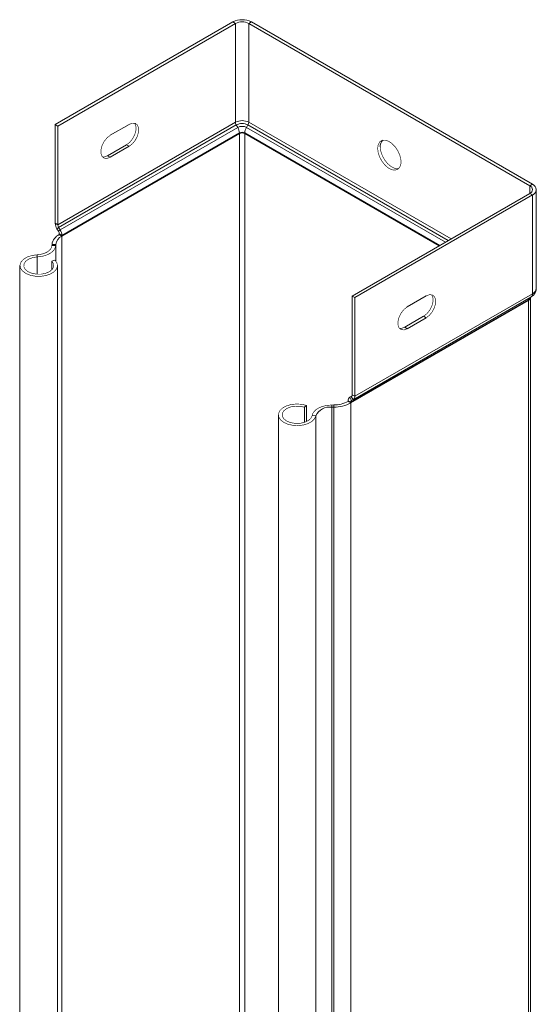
# Model space of a CAD drawing. Header units: millimetres. Extents: x 344 to 1077, y -1272 to 1089.
# Tile 3 of 14: x 676 to 801, y -919 to -680. Entities that reach past the tile are written whole.
import ezdxf

# ---------------------------------------------------------------- set-up
doc = ezdxf.new("R2010")
doc.units = ezdxf.units.MM
doc.linetypes.add('K5LT32768', pattern=[0])
doc.linetypes.add('K5LT32769', pattern=[0])

msp = doc.modelspace()

# ---------------------------------------------------------------- linework, layer by layer
at = {"color": 7, "linetype": 'K5LT32768', "lineweight": 15}
for p, q in [((727.37, -680.31), (684.28, -705.19)), ((728, -680.68), (727.37, -680.31)), ((731.26, -680.68), (731.89, -680.31)), ((800.06, -719.66), (731.89, -680.31)), ((728, -680.68), (684.91, -705.55)), ((728, -704.63), (728, -680.68)), ((731.26, -704.63), (731.26, -680.68)), ((799.42, -720.03), (731.26, -680.68)), ((684.91, -705.55), (684.28, -705.19)), ((684.28, -729.14), (684.28, -705.19)), ((728, -704.63), (684.91, -729.5)), ((684.91, -729.5), (684.91, -705.55)), ((728.21, -705.29), (685.12, -730.17)), ((728.58, -705.89), (685.49, -730.76)), ((702.24, -705.14), (697.65, -707.8)), ((728.58, -705.89), (728.21, -705.29)), ((730.68, -705.89), (731.05, -705.29)), ((728.99, -707.21), (685.9, -732.09)), ((728.99, -707.38), (685.9, -732.26)), ((728.99, -707.38), (728.99, -707.21)), ((728.99, -707.38), (728.99, -926.21)), ((730.27, -707.38), (730.27, -707.21)), ((777.43, -734.6), (730.27, -707.38)), ((730.27, -707.38), (730.27, -926.21)), ((697.01, -712.74), (701.61, -710.08)), ((697.65, -713.1), (702.24, -710.45)), ((701.61, -710.08), (702.24, -710.45)), ((697.01, -712.74), (697.65, -713.1)), ((799.42, -720.03), (800.06, -719.66)), ((801, -744.92), (801, -720.97)), ((756.33, -746.78), (799.42, -721.91)), ((756.97, -747.15), (800.06, -722.27)), ((799.42, -721.91), (800.06, -722.27)), ((800.06, -746.22), (800.06, -722.27)), ((684.91, -729.5), (684.28, -729.14)), ((685.12, -730.17), (684.69, -730.46)), ((685.06, -731.06), (684.69, -730.46)), ((685.49, -730.76), (685.12, -730.17)), ((685.49, -730.76), (685.06, -731.06)), ((685.9, -732.09), (685.27, -731.72)), ((685.27, -731.89), (685.27, -731.72)), ((685.9, -732.26), (685.27, -731.89)), ((685.9, -732.26), (685.9, -732.09)), ((685.9, -732.26), (685.9, -951.09)), ((683.51, -734.25), (683.5, -734.54)), ((683.5, -734.54), (684.4, -734.55)), ((683.51, -734.25), (684.41, -734.26)), ((684.41, -734.26), (684.4, -734.55)), ((679.87, -736.78), (679.95, -737.29)), ((675.74, -739.39), (675.74, -958.23)), ((684.23, -738.08), (683.45, -738.34)), ((683.45, -738.34), (683.45, -740.45)), ((684.84, -958.23), (684.84, -739.39)), ((756.33, -746.78), (756.97, -747.15)), ((756.33, -770.73), (756.33, -746.78)), ((756.59, -771.92), (799.68, -747.05)), ((756.97, -771.1), (800.06, -746.22)), ((756.97, -771.1), (756.97, -747.15)), ((769.7, -749.39), (774.3, -746.74)), ((799.6, -965.93), (799.6, -747.1)), ((755.98, -772.54), (799.07, -747.67)), ((755.98, -772.71), (799.07, -747.83)), ((799.07, -747.83), (799.07, -747.67)), ((773.66, -751.68), (769.07, -754.33)), ((774.3, -752.05), (769.7, -754.7)), ((774.3, -752.05), (773.66, -751.68)), ((769.7, -754.7), (769.07, -754.33)), ((756.25, -771.04), (755.71, -771.35)), ((755.76, -771.33), (756.12, -771.15)), ((756.12, -771.15), (756.55, -771.95)), ((756.33, -770.73), (756.97, -771.1)), ((745.25, -773.31), (744.8, -773.76)), ((745.25, -773.31), (745.25, -777.23)), ((751.36, -773.21), (751.86, -773.2)), ((751.39, -773.73), (751.36, -773.21)), ((751.89, -773.72), (751.86, -773.2)), ((755.34, -772.17), (755.98, -772.54)), ((755.34, -772.34), (755.34, -772.17)), ((755.34, -772.34), (755.98, -772.71)), ((755.76, -771.33), (756.18, -772.12)), ((755.98, -772.71), (755.98, -772.54)), ((755.98, -772.71), (755.98, -991.54)), ((756.18, -772.12), (756.55, -771.95)), ((738.43, -775.58), (738.43, -994.41)), ((744.8, -773.76), (744.8, -777.4)), ((747.51, -775.82), (746.61, -775.78)), ((747.51, -775.82), (747.51, -994.66)), ((751.39, -773.73), (751.89, -773.72)), ((751.39, -773.73), (751.39, -992.56)), ((751.89, -773.72), (751.89, -992.55))]:
    msp.add_line(p, q, dxfattribs=at)
at = {"color": 8, "linetype": 'K5LT32769', "lineweight": 15, "true_color": 0x808080}
for p, q in [((778.93, -733.74), (730.68, -705.89)), ((779.63, -733.33), (731.05, -705.29)), ((780.31, -732.94), (731.26, -704.63)), ((777.57, -734.52), (730.27, -707.21)), ((799.42, -721.91), (799.42, -720.03)), ((684.4, -734.55), (684.4, -738.26)), ((684.41, -734.26), (684.41, -738.28)), ((679.95, -737.29), (679.95, -741.49)), ((799.07, -747.83), (799.07, -932.78)), ((755.76, -771.33), (756.25, -771.04)), ((756.12, -771.15), (756.16, -771.13))]:
    msp.add_line(p, q, dxfattribs=at)
at = {"color": 7, "linetype": 'K5LT32768', "const_width": 0.15}
for points in [[(701.61, -710.08), (702.39, -709.47), (703.08, -708.61), (703.6, -707.61), (703.87, -706.58), (703.87, -705.66), (703.6, -704.95), (703.52, -704.85)], [(702.24, -710.45), (703.03, -709.84), (703.72, -708.98), (704.23, -707.98), (704.51, -706.95), (704.51, -706.03), (704.23, -705.32), (703.72, -704.91), (703.03, -704.85), (702.24, -705.14)], [(697.65, -707.8), (696.86, -708.41), (696.17, -709.27), (695.66, -710.27), (695.38, -711.3), (695.38, -712.22), (695.66, -712.93), (696.17, -713.34), (696.86, -713.4), (697.65, -713.1)], [(762.51, -710.97), (762.64, -712), (763, -713.09), (763.58, -714.14), (764.31, -715.05), (765.13, -715.74), (765.97, -716.15), (766.75, -716.25), (767.41, -716.02), (767.89, -715.49), (768.14, -714.7), (768.14, -713.73), (767.89, -712.66), (767.41, -711.58), (766.75, -710.59), (765.97, -709.78), (765.13, -709.22), (764.31, -708.97), (763.58, -709.03), (763, -709.41), (762.64, -710.08), (762.51, -710.97)], [(763.15, -710.6), (763.27, -711.64), (763.64, -712.73), (764.21, -713.77), (764.94, -714.68), (765.76, -715.37), (766.6, -715.78), (767.39, -715.88), (767.63, -715.84)], [(695.74, -713.03), (696.23, -713.03), (697.01, -712.74)], [(683.5, -734.54), (683.41, -734.95), (683.2, -735.35), (682.87, -735.72), (682.42, -736.06), (681.88, -736.33), (681.26, -736.55), (680.58, -736.7), (679.87, -736.78)], [(684.4, -734.55), (684.29, -735.06), (684.03, -735.55), (683.62, -736.01), (683.08, -736.41), (682.42, -736.75), (681.66, -737.02), (680.83, -737.2), (679.95, -737.29)], [(679.87, -736.78), (678.61, -736.95), (677.49, -737.32), (676.59, -737.86), (675.99, -738.53), (675.75, -739.26), (675.87, -740.01), (676.35, -740.7), (677.15, -741.29), (678.2, -741.73), (679.43, -741.97), (680.72, -742.01), (681.98, -741.83), (683.1, -741.46), (684, -740.92), (684.59, -740.25), (684.84, -739.52), (684.71, -738.77), (684.23, -738.08)], [(679.95, -737.29), (678.82, -737.46), (677.84, -737.83), (677.11, -738.36), (676.71, -738.99), (676.67, -739.66), (677.01, -740.31), (677.68, -740.86), (678.62, -741.26), (679.73, -741.47), (680.89, -741.47), (682, -741.25), (682.93, -740.85), (683.59, -740.29), (683.92, -739.64), (683.87, -738.97), (683.45, -738.34)], [(775.57, -746.45), (775.65, -746.55), (775.93, -747.26), (775.93, -748.18), (775.65, -749.2), (775.14, -750.21), (774.45, -751.07), (773.66, -751.68)], [(774.3, -746.74), (775.08, -746.45), (775.78, -746.51), (776.29, -746.92), (776.56, -747.63), (776.56, -748.55), (776.29, -749.57), (775.78, -750.57), (775.08, -751.43), (774.3, -752.05)], [(769.7, -754.7), (768.92, -754.99), (768.22, -754.93), (767.71, -754.52), (767.44, -753.81), (767.44, -752.89), (767.71, -751.87), (768.22, -750.87), (768.92, -750.01), (769.7, -749.39)], [(769.07, -754.33), (768.28, -754.63), (767.79, -754.62)], [(745.25, -773.31), (744.05, -773.03), (742.76, -772.96), (741.49, -773.1), (740.34, -773.44), (739.4, -773.96), (738.75, -774.61), (738.45, -775.33), (738.51, -776.08), (738.93, -776.79), (739.69, -777.4), (740.71, -777.86), (741.91, -778.13), (743.2, -778.2), (744.47, -778.06), (745.62, -777.72), (746.56, -777.2), (747.2, -776.55), (747.51, -775.82)], [(744.8, -773.76), (743.71, -773.52), (742.54, -773.49), (741.42, -773.67), (740.46, -774.06), (739.75, -774.59), (739.38, -775.23), (739.37, -775.91), (739.73, -776.55), (740.43, -777.09), (741.39, -777.48), (742.51, -777.67), (743.67, -777.65), (744.77, -777.42), (745.68, -776.99), (746.32, -776.43), (746.61, -775.78)], [(746.61, -775.78), (746.77, -775.27), (747.09, -774.79), (747.55, -774.35), (748.14, -773.97), (748.84, -773.66), (749.63, -773.42), (750.48, -773.27), (751.36, -773.21)]]:
    msp.add_lwpolyline(points, dxfattribs=at)
at = {"color": 7, "linetype": 'K5LT32768', "lineweight": 15}
for centre, radius, start, end in [((729.63, -684.68), 4.92, 62.6097, 117.3903), ((729.63, -683.82), 3.54, 62.6096, 117.3904), ((729.63, -707.77), 3.54, 62.6096, 117.3904), ((729.32, -704.58), 1.32, 182.0972, 212.7112), ((729.63, -708.03), 3.08, 62.6097, 117.3903), ((729.63, -707.92), 2.29, 62.6097, 117.3903), ((726.36, -707.31), 2.63, 2.0981, 32.7104), ((732.9, -707.31), 2.63, 147.2898, 177.9017), ((729.94, -704.58), 1.32, 327.289, 357.9024), ((729.63, -708.44), 1.38, 62.6097, 117.3903), ((729.63, -708.61), 1.38, 62.6097, 117.3903), ((765.25, -710.41), 2.11, 137.931, 185.113), ((799.07, -720.97), 1, 290.7832, 69.2165), ((799.56, -720.97), 1.4, 290.783, 69.2168), ((686.91, -729.04), 2.63, 182.097, 212.7115), ((686.23, -729.45), 1.32, 182.0972, 212.7112), ((686.55, -734.68), 3.07, 114.7391, 171.9929), ((686.99, -734.63), 2.61, 114.7392, 171.9928), ((683.95, -731.77), 1.32, 2.0972, 32.7112), ((683.27, -732.19), 2.63, 2.0981, 32.7104), ((798.69, -747.01), 0.905, 294.3751, 354.3043), ((755.89, -770.78), 0.439, 301.3733, 6.302), ((756.09, -771.19), 0.879, 301.3746, 6.3007), ((751.9, -765.9), 7.3, 269.7167, 298.1194), ((751.93, -765.14), 8.59, 269.7168, 298.1193), ((756.21, -772.08), 0.879, 121.3757, 186.2981), ((756.41, -772.49), 0.439, 121.3777, 186.2976), ((750.87, -777.41), 3.72, 81.9518, 154.7608)]:
    msp.add_arc(centre, radius, start, end, dxfattribs=at)
at = {"color": 8, "linetype": 'K5LT32769', "lineweight": 15, "true_color": 0x808080}
for centre, radius, start, end in [((799.39, -744.76), 1.61, 294.3738, 354.3058), ((798.64, -746.78), 0.987, 295.7296, 339.9747), ((799.62, -747.64), 0.555, 148.9936, 182.3718), ((799.17, -746.32), 0.897, 305.3615, 5.9507)]:
    msp.add_arc(centre, radius, start, end, dxfattribs=at)
at = {"color": 7, "linetype": 'K5LT32768', "lineweight": 15}
msp.add_open_spline([(799.68, -747.05), (799.88, -746.92), (800.3, -746.64), (800.75, -746.02), (801, -745.4), (800.97, -745.03), (800.96, -744.93)], degree=3, knots=[0, 0, 0, 0, 0.26535, 0.576781, 0.883754, 1, 1, 1, 1], dxfattribs=at)

doc.saveas('drawing.dxf')
